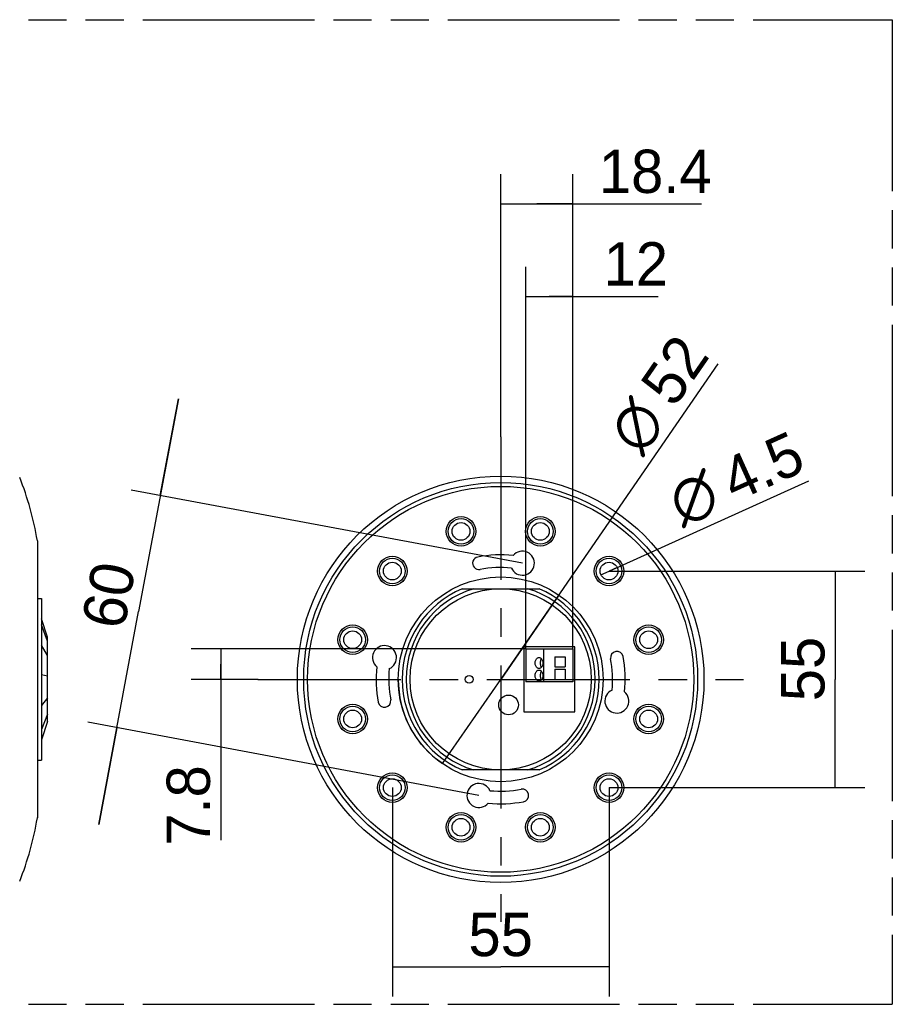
# Model space of a CAD drawing. Header units: millimetres. Extents: x 0 to 210, y 0 to 297.
# Tile 3 of 7: x 106 to 150, y 133 to 183. Entities that reach past the tile are written whole.
import ezdxf
from ezdxf.enums import TextEntityAlignment as Align

# ---------------------------------------------------------------- set-up
doc = ezdxf.new("R2010")
doc.units = ezdxf.units.MM
doc.header["$LTSCALE"] = 19.36
doc.linetypes.add('CENTER', pattern=[0.6, 0.375, -0.075, 0.075, -0.075])
doc.linetypes.add('PHANTOM', pattern=[0.8, 0.45, -0.05, 0.1, -0.05, 0.1, -0.05])
doc.layers.get('0').update_dxf_attribs({"linetype": 'CONTINUOUS'})
for name, color, linetype in [('DEFAULT_3', 7, 'PHANTOM'), ('Z_DIM_2D', 7, 'CONTINUOUS'), ('Z_START_DATUMS', 7, 'CONTINUOUS')]:
    doc.layers.add(name, color=color, linetype=linetype)
doc.styles.add('TEXTSTYLE_3', font='tridonic-metric-print-light.otf')
doc.styles.add('TEXTSTYLE_4', font='gdt', dxfattribs={"width": 0.7})
doc.dimstyles.new('DIMSTYLE_1', dxfattribs={"dimtxt": 2.2, "dimasz": 3.5, "dimexe": 1.5, "dimexo": 0, "dimgap": 0.55, "dimtad": 1, "dimlfac": 5, "dimdsep": 46, "dimtxsty": 'TEXTSTYLE_3', "dimcen": 0.09, "dimclrt": 5, "dimazin": 2, "dimtp": 0.3, "dimtm": 0.3, "dimtfac": 1, "dimtofl": 0, "dimtmove": 0, "dimatfit": 3, "dimfxl": 0, "dimtolj": 1, "dimarcsym": 0})
doc.dimstyles.new('DIMSTYLE_2', dxfattribs={"dimtxt": 2.2, "dimasz": 3.5, "dimexe": 1.5, "dimexo": 0, "dimtad": 1, "dimlfac": 5, "dimdsep": 46, "dimtxsty": 'TEXTSTYLE_3', "dimcen": 0.09, "dimclrt": 5, "dimazin": 2, "dimtp": 0.1, "dimtm": 0.1, "dimtfac": 1, "dimtmove": 0, "dimatfit": 2, "dimfxl": 0, "dimtolj": 1, "dimarcsym": 0})
doc.dimstyles.new('DIMSTYLE_3', dxfattribs={"dimtxt": 2.2, "dimasz": 3.5, "dimexe": 1.5, "dimexo": 0, "dimtad": 1, "dimlfac": 5, "dimdsep": 46, "dimtxsty": 'TEXTSTYLE_3', "dimcen": 0.09, "dimclrt": 5, "dimazin": 2, "dimtp": 0.3, "dimtm": 0.3, "dimtfac": 1, "dimtmove": 0, "dimatfit": 2, "dimfxl": 0, "dimtolj": 1, "dimarcsym": 0})
doc.dimstyles.new('DIMSTYLE_4', dxfattribs={"dimtxt": 2.2, "dimasz": 3.5, "dimexe": 1.5, "dimexo": 0, "dimgap": 0.55, "dimtad": 1, "dimlfac": 5, "dimdsep": 46, "dimtxsty": 'TEXTSTYLE_3', "dimcen": 0.09, "dimclrt": 5, "dimazin": 2, "dimtp": 0.2, "dimtm": 0.2, "dimtfac": 1, "dimtofl": 0, "dimtmove": 0, "dimatfit": 3, "dimfxl": 0, "dimtolj": 1, "dimarcsym": 0})
doc.dimstyles.new('DIMSTYLE_5', dxfattribs={"dimtxt": 2.2, "dimasz": 3.5, "dimexe": 1.5, "dimexo": 0, "dimgap": 0.55, "dimtad": 1, "dimdec": 1, "dimlfac": 5, "dimdsep": 46, "dimtxsty": 'TEXTSTYLE_3', "dimcen": 0.09, "dimclrt": 5, "dimadec": 1, "dimazin": 2, "dimtp": 0.2, "dimtm": 0.2, "dimtfac": 1, "dimtdec": 1, "dimtofl": 0, "dimtmove": 0, "dimatfit": 3, "dimfxl": 0, "dimtolj": 1, "dimarcsym": 0})

# ---------------------------------------------------------------- blocks, each defined once
blk = doc.blocks.new('*D1')
at = {"layer": 'Z_DIM_2D', "color": 2, "linetype": 'Continuous', "transparency": 16777216}
for p, q in [((124.746, 143.682), (124.746, 133.076)), ((135.746, 143.682), (135.746, 133.076)), ((124.746, 134.576), (130.246, 134.576)), ((135.746, 134.576), (130.246, 134.576))]:
    blk.add_line(p, q, dxfattribs=at)
at = {"layer": 'Z_DIM_2D', "color": 5, "linetype": 'Continuous', "transparency": 16777216, "style": 'TEXTSTYLE_3'}
blk.add_text('55', height=2.2, dxfattribs=at).set_placement((130.246, 135.126), align=Align.CENTER)
blk = doc.blocks.new('_NONE')
blk = doc.blocks.new('*D2')
at = {"layer": 'Z_DIM_2D', "color": 2, "linetype": 'Continuous', "transparency": 16777216}
for p, q in [((135.746, 154.682), (148.735, 154.682)), ((147.235, 154.682), (147.235, 149.182)), ((147.235, 143.682), (147.235, 149.182)), ((135.746, 143.682), (148.735, 143.682))]:
    blk.add_line(p, q, dxfattribs=at)
at = {"layer": 'Z_DIM_2D', "color": 5, "linetype": 'Continuous', "transparency": 16777216, "style": 'TEXTSTYLE_3'}
blk.add_text('55', height=2.2, rotation=90, dxfattribs=at).set_placement((146.685, 149.707), align=Align.CENTER)
blk = doc.blocks.new('*D3')
at = {"layer": 'Z_DIM_2D', "color": 2, "linetype": 'Continuous', "transparency": 16777216}
for p, q in [((135.746, 154.682), (145.884, 159.257)), ((135.336, 154.497), (135.746, 154.682)), ((136.156, 154.867), (135.746, 154.682))]:
    blk.add_line(p, q, dxfattribs=at)
at = {"layer": 'Z_DIM_2D', "color": 5, "linetype": 'Continuous', "transparency": 16777216}
for s, style, p in [('4.5', 'TEXTSTYLE_3', (142.118, 158.161)), ('n', 'TEXTSTYLE_4', (139.444, 156.955))]:
    blk.add_text(s, height=2.2, rotation=24.2869, dxfattribs=dict(at, style=style)).set_placement(p)
blk = doc.blocks.new('*D4')
at = {"layer": 'Z_DIM_2D', "color": 2, "linetype": 'Continuous', "transparency": 16777216}
for p, q in [((113.884, 163.435), (111.861, 152.623)), ((112.964, 158.521), (113.884, 163.435)), ((131.35, 155.08), (111.49, 158.797)), ((109.837, 141.811), (111.861, 152.623)), ((129.142, 143.285), (109.283, 147.001)), ((110.757, 146.725), (109.837, 141.811))]:
    blk.add_line(p, q, dxfattribs=at)
at = {"layer": 'Z_DIM_2D', "color": 5, "linetype": 'Continuous', "transparency": 16777216, "style": 'TEXTSTYLE_3'}
blk.add_text('60', height=2.2, rotation=79.4, dxfattribs=at).set_placement((111.42, 153.257), align=Align.CENTER)
blk = doc.blocks.new('*D10')
at = {"layer": 'Z_DIM_2D', "color": 2, "linetype": 'Continuous', "transparency": 16777216}
for p, q in [((130.246, 149.182), (141.295, 165.203)), ((133.198, 153.463), (130.246, 149.182)), ((127.294, 144.902), (130.246, 149.182))]:
    blk.add_line(p, q, dxfattribs=at)
at = {"layer": 'Z_DIM_2D', "color": 5, "linetype": 'Continuous', "transparency": 16777216}
for s, style, p in [('52', 'TEXTSTYLE_3', (139.05, 162.917)), ('n', 'TEXTSTYLE_4', (137.385, 160.502))]:
    blk.add_text(s, height=2.2, rotation=55.4077, dxfattribs=dict(at, style=style)).set_placement(p)
blk = doc.blocks.new('*D11')
at = {"layer": 'Z_DIM_2D', "color": 2, "linetype": 'Continuous', "transparency": 16777216}
for p, q in [((131.516, 150.732), (114.537, 150.732)), ((116.037, 150.732), (116.037, 149.957)), ((116.037, 149.182), (116.037, 149.957)), ((116.037, 149.957), (116.037, 141.022)), ((117.926, 149.182), (114.537, 149.182))]:
    blk.add_line(p, q, dxfattribs=at)
at = {"layer": 'Z_DIM_2D', "color": 5, "linetype": 'Continuous', "transparency": 16777216, "style": 'TEXTSTYLE_3'}
blk.add_text('7.8', height=2.2, rotation=90, dxfattribs=at).set_placement((115.487, 144.82), align=Align.RIGHT)
blk = doc.blocks.new('*D12')
at = {"layer": 'Z_DIM_2D', "color": 2, "linetype": 'Continuous', "transparency": 16777216}
for p, q in [((130.246, 161.502), (130.246, 174.83)), ((133.916, 150.732), (133.916, 174.83)), ((130.246, 173.33), (132.081, 173.33)), ((133.916, 173.33), (132.081, 173.33)), ((132.081, 173.33), (140.445, 173.33))]:
    blk.add_line(p, q, dxfattribs=at)
at = {"layer": 'Z_DIM_2D', "color": 5, "linetype": 'Continuous', "transparency": 16777216, "style": 'TEXTSTYLE_3'}
blk.add_text('18.4', height=2.2, dxfattribs=at).set_placement((135.232, 173.88))
blk = doc.blocks.new('*D13')
at = {"layer": 'Z_DIM_2D', "color": 2, "linetype": 'Continuous', "transparency": 16777216}
for p, q in [((131.516, 150.732), (131.516, 170.131)), ((133.916, 150.732), (133.916, 170.131)), ((131.516, 168.631), (132.716, 168.631)), ((133.916, 168.631), (132.716, 168.631)), ((132.716, 168.631), (138.237, 168.631))]:
    blk.add_line(p, q, dxfattribs=at)
at = {"layer": 'Z_DIM_2D', "color": 5, "linetype": 'Continuous', "transparency": 16777216, "style": 'TEXTSTYLE_3'}
blk.add_text('12', height=2.2, dxfattribs=at).set_placement((135.472, 169.181))

msp = doc.modelspace()

# ---------------------------------------------------------------- linework, layer by layer
at = {"color": 9, "linetype": 'Continuous'}
for p, q in [((106.7243, 156.2214), (106.7257, 152.8719)), ((106.7243, 142.202), (106.7243, 142.1434))]:
    msp.add_line(p, q, dxfattribs=at)
at = {"color": 7, "linetype": 'Continuous'}
for p, q in [((106.7243, 156.2214), (106.7257, 156.2048)), ((106.7257, 156.2048), (106.7257, 142.16)), ((128.2863, 153.7824), (132.2055, 153.7824)), ((129.8959, 153.7693), (129.8959, 153.7824)), ((130.5959, 153.7693), (130.5959, 153.7824)), ((106.7257, 153.2824), (106.9426, 153.2824)), ((106.9426, 153.2823), (106.9426, 145.0825)), ((107.2426, 151.3263), (106.9426, 152.2537)), ((107.2426, 151.1198), (106.9426, 151.9579)), ((107.2426, 147.0385), (107.2426, 151.3263)), ((107.2426, 150.3942), (106.9426, 150.9184)), ((131.4159, 150.8324), (131.4159, 147.5324)), ((134.0159, 150.8324), (131.4159, 150.8324)), ((131.5159, 150.7324), (131.5159, 149.0524)), ((131.5159, 150.7324), (133.9159, 150.7324)), ((132.4159, 150.7324), (132.4159, 149.0524)), ((133.9159, 150.7324), (133.9159, 149.0524)), ((134.0159, 147.5324), (134.0159, 150.8324)), ((132.9959, 150.3324), (133.5159, 150.3324)), ((132.9959, 150.3324), (132.9959, 149.8124)), ((133.5159, 150.3324), (133.5159, 149.8124)), ((132.9959, 149.8124), (133.5159, 149.8124)), ((132.9959, 149.6924), (133.5159, 149.6924)), ((132.9959, 149.6924), (132.9959, 149.1724)), ((133.5159, 149.6924), (133.5159, 149.1724)), ((107.2426, 149.3439), (106.9426, 149.4137)), ((133.9159, 149.0524), (131.5159, 149.0524)), ((132.9959, 149.1724), (133.5159, 149.1724)), ((107.2426, 148.2503), (106.9426, 147.8471)), ((131.4159, 147.5324), (134.0159, 147.5324)), ((107.2426, 147.4064), (106.9426, 146.6382)), ((107.2426, 147.0385), (106.9426, 146.1111)), ((106.7257, 145.0824), (106.9426, 145.0824)), ((132.2055, 144.5824), (128.2863, 144.5824)), ((129.8959, 144.5824), (129.8959, 144.5955)), ((130.5959, 144.5824), (130.5959, 144.5955)), ((106.7243, 142.1434), (106.7257, 142.16))]:
    msp.add_line(p, q, dxfattribs=at)
for points in [[(131.9967, 150.0124), (131.9988, 150.0528), (132.0048, 150.0916), (132.0147, 150.129), (132.0282, 150.164), (132.0451, 150.1957), (132.0648, 150.2237), (132.0872, 150.2475), (132.1118, 150.2667), (132.1382, 150.2807), (132.1658, 150.2894), (132.1773, 150.2913)], [(132.1773, 149.7335), (132.1674, 149.7351), (132.1398, 149.7434), (132.1133, 149.7571), (132.0885, 149.7761), (132.0659, 149.7998), (132.0458, 149.8279), (132.0287, 149.8599), (132.0149, 149.8952), (132.0049, 149.9329), (131.9988, 149.9718), (131.9967, 150.0124)], [(132.1773, 150.2913), (132.1939, 150.2924), (132.222, 150.2897), (132.2496, 150.2814), (132.2761, 150.2677), (132.3008, 150.2487), (132.3235, 150.225), (132.3436, 150.1969), (132.3607, 150.1649), (132.3745, 150.1296), (132.3845, 150.0919), (132.3906, 150.0529), (132.3927, 150.0124)], [(132.3927, 150.0124), (132.3906, 149.972), (132.3846, 149.9332), (132.3747, 149.8958), (132.3612, 149.8608), (132.3443, 149.8291), (132.3246, 149.801), (132.3021, 149.7773), (132.2776, 149.7581), (132.2511, 149.7441), (132.2236, 149.7354), (132.1955, 149.7324), (132.1773, 149.7335)], [(132.3179, 150.2309), (132.31, 150.2199), (132.2908, 150.184), (132.2753, 150.1443), (132.264, 150.1018), (132.2572, 150.058), (132.2548, 150.0124)], [(132.2548, 150.0124), (132.2572, 149.9669), (132.2639, 149.9233), (132.2751, 149.8813), (132.2903, 149.8419), (132.3092, 149.8062), (132.3178, 149.7939)], [(131.9967, 149.3724), (131.9988, 149.4128), (132.0048, 149.4516), (132.0147, 149.489), (132.0282, 149.524), (132.0451, 149.5557), (132.0648, 149.5837), (132.0872, 149.6075), (132.1118, 149.6267), (132.1382, 149.6407), (132.1658, 149.6494), (132.1773, 149.6513)], [(132.1773, 149.6513), (132.1939, 149.6524), (132.222, 149.6497), (132.2496, 149.6414), (132.2761, 149.6277), (132.3008, 149.6087), (132.3235, 149.585), (132.3436, 149.5569), (132.3607, 149.5249), (132.3745, 149.4896), (132.3845, 149.4519), (132.3906, 149.4129), (132.3927, 149.3724)], [(132.3179, 149.5909), (132.31, 149.5799), (132.2908, 149.544), (132.2753, 149.5043), (132.264, 149.4618), (132.2572, 149.418), (132.2548, 149.3724)], [(132.1773, 149.0935), (132.1674, 149.0951), (132.1398, 149.1034), (132.1133, 149.1171), (132.0885, 149.1361), (132.0659, 149.1598), (132.0458, 149.1879), (132.0287, 149.2199), (132.0149, 149.2552), (132.0049, 149.2929), (131.9988, 149.3318), (131.9967, 149.3724)], [(132.3927, 149.3724), (132.3906, 149.332), (132.3846, 149.2932), (132.3747, 149.2558), (132.3612, 149.2208), (132.3443, 149.1891), (132.3246, 149.161), (132.3021, 149.1373), (132.2776, 149.1181), (132.2511, 149.1041), (132.2236, 149.0954), (132.1955, 149.0924), (132.1773, 149.0935)], [(132.2548, 149.3724), (132.2572, 149.3269), (132.2639, 149.2833), (132.2751, 149.2413), (132.2903, 149.2019), (132.3092, 149.1662), (132.3178, 149.1539)]]:
    msp.add_lwpolyline(points, dxfattribs=at)
for centre, radius in [((130.2459, 149.1824), 10.32), ((130.2459, 149.1824), 10), ((130.2459, 149.1824), 9.8), ((128.2327, 156.6955), 0.65), ((128.2327, 156.6955), 0.45), ((132.259, 156.6955), 0.65), ((132.259, 156.6955), 0.45), ((124.7459, 154.6824), 0.65), ((124.7459, 154.6824), 0.45), ((135.7459, 154.6824), 0.65), ((135.7459, 154.6824), 0.45), ((130.2459, 149.1824), 5.2), ((130.2459, 149.1824), 4.6), ((122.7327, 151.1955), 0.65), ((122.7327, 151.1955), 0.45), ((137.759, 151.1955), 0.65), ((137.759, 151.1955), 0.45), ((128.6459, 149.1824), 0.2), ((130.6459, 147.8824), 0.5), ((122.7327, 147.1693), 0.65), ((122.7327, 147.1693), 0.45), ((137.759, 147.1693), 0.65), ((137.759, 147.1693), 0.45), ((124.7459, 143.6824), 0.65), ((124.7459, 143.6824), 0.45), ((135.7459, 143.6824), 0.65), ((135.7459, 143.6824), 0.45), ((128.2327, 141.6693), 0.65), ((128.2327, 141.6693), 0.45), ((132.259, 141.6693), 0.65), ((132.259, 141.6693), 0.45)]:
    msp.add_circle(centre, radius, dxfattribs=at)
at = {"color": 9, "linetype": 'Continuous'}
for centre in [(128.2327, 156.6955), (132.259, 156.6955), (124.7459, 154.6824), (135.7459, 154.6824), (122.7327, 151.1955), (137.759, 151.1955), (122.7327, 147.1693), (137.759, 147.1693), (124.7459, 143.6824), (135.7459, 143.6824), (128.2327, 141.6693), (132.259, 141.6693)]:
    msp.add_circle(centre, 0.75, dxfattribs=at)
at = {"color": 7, "linetype": 'Continuous'}
for centre, radius, start, end in [((90.9474, 153.559), 16, 9.57867, 21.5621), ((130.2459, 149.1824), 6.32, 84.23346, 100.6), ((131.3496, 155.08), 0.61, 203.55506, 140.20747), ((129.1422, 155.08), 0.32, 100.6, 280.6), ((130.2459, 149.1824), 5.68, 84.49867, 100.6), ((130.2459, 149.1824), 5, 113.07392, 246.92608), ((130.2459, 149.1824), 4.8, 106.57233, 253.42435), ((130.2459, 149.1824), 4.8, 286.57233, 73.42435), ((130.2459, 149.1824), 5, 293.07392, 66.92608), ((124.3483, 150.2861), 0.61, 293.55506, 230.20747), ((136.1435, 150.2861), 0.32, 10.6, 190.6), ((130.2459, 149.1824), 5.68, 354.49867, 10.6), ((130.2459, 149.1824), 6.32, 354.23346, 10.6), ((130.2459, 149.1824), 6.32, 174.23346, 190.6), ((130.2459, 149.1824), 5.68, 174.49867, 190.6), ((136.1435, 148.0787), 0.61, 113.55506, 50.20747), ((124.3483, 148.0787), 0.32, 190.6, 10.6), ((129.1422, 143.2848), 0.61, 23.55506, 320.20747), ((130.2459, 149.1824), 5.68, 264.49867, 280.6), ((131.3496, 143.2848), 0.32, 280.6, 100.6), ((130.2459, 149.1824), 6.32, 264.23346, 280.6), ((90.9474, 144.8058), 16, 338.4379, 350.42133)]:
    msp.add_arc(centre, radius, start, end, dxfattribs=at)
at = {"layer": 'DEFAULT_3', "color": 91, "linetype": 'PHANTOM', "true_color": 0x80ff80}
for p, q in [((50.1286, 182.68), (150.1286, 182.68)), ((150.1286, 182.68), (150.1286, 132.68)), ((50.1286, 132.68), (150.1286, 132.68))]:
    msp.add_line(p, q, dxfattribs=at)
at = {"layer": 'Z_DIM_2D', "color": 2, "linetype": 'Continuous'}
msp.add_arc((130.2459, 149.1824), 5.2, 180, 235.40771, dxfattribs=at)
at = {"layer": 'Z_START_DATUMS', "color": 7, "linetype": 'CENTER'}
for p, q in [((130.2459, 161.5024), (130.2459, 136.8624)), ((117.9259, 149.1824), (142.5659, 149.1824))]:
    msp.add_line(p, q, dxfattribs=at)

# ---------------------------------------------------------------- dimensions: what is measured, and where the dimension line sits
at = {"layer": 'Z_DIM_2D', "color": 2, "linetype": 'Continuous'}
for base, p1, p2, dimstyle, picture, middle in [((133.9158728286, 173.3303145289), (130.2458728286, 161.5023974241), (133.9158728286, 150.7323974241), 'DIMSTYLE_5', '*D12', (137.8435507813, 173.3303145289)), ((135.7459, 134.5765), (124.7459, 143.6824), (135.7459, 143.6824), 'DIMSTYLE_1', '*D1', (130.2363, 134.5765))]:
    dim = msp.add_linear_dim(base=base, p1=p1, p2=p2, dimstyle=dimstyle, override={"dimblk1": 'NONE', "dimblk2": 'NONE', "dimsah": 1}, dxfattribs=at)
    dim.commit()
    dim.dimension.update_dxf_attribs({"geometry": picture, "text_midpoint": middle, "dimtype": 160})
for base, p1, p2, angle, dimstyle, picture, middle in [((131.5159, 168.6314), (133.9159, 150.7324), (131.5159, 150.7324), 180, 'DIMSTYLE_4', '*D13', (136.8439, 168.6314)), ((110.7569, 146.7255), (131.3496, 155.08), (129.1422, 143.2848), 259.4, 'DIMSTYLE_1', '*D4', (111.9583, 153.1449)), ((147.2349, 154.6824), (135.7459, 143.6824), (135.7459, 154.6824), 90, 'DIMSTYLE_1', '*D2', (147.2349, 149.6975)), ((116.0372797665, 150.7323974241), (117.9258728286, 149.1823974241), (131.5158728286, 150.7323974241), 90, 'DIMSTYLE_5', '*D11', (116.0372797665, 142.8975607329))]:
    dim = msp.add_linear_dim(base=base, p1=p1, p2=p2, angle=angle, dimstyle=dimstyle, override={"dimblk1": 'NONE', "dimblk2": 'NONE', "dimsah": 1}, dxfattribs=at)
    dim.commit()
    dim.dimension.update_dxf_attribs({"geometry": picture, "text_midpoint": middle, "dimtype": 160})
for p1, p2, dimstyle, picture, middle in [((133.1981, 153.4631), (127.2937, 144.9017), 'DIMSTYLE_3', '*D10', (138.2077, 163.6333)), ((136.156, 154.8675), (135.3357, 154.4973), 'DIMSTYLE_2', '*D3', (142.0986, 159.3592))]:
    dim = msp.add_diameter_dim_2p(p1=p1, p2=p2, text='%%c<>', dimstyle=dimstyle, override={"dimpost": '<>', "dimblk1": 'NONE', "dimblk2": 'NONE', "dimsah": 1}, dxfattribs=at)
    dim.commit()
    dim.dimension.update_dxf_attribs({"geometry": picture, "text_midpoint": middle, "dimtype": 163})

doc.saveas('drawing.dxf')
